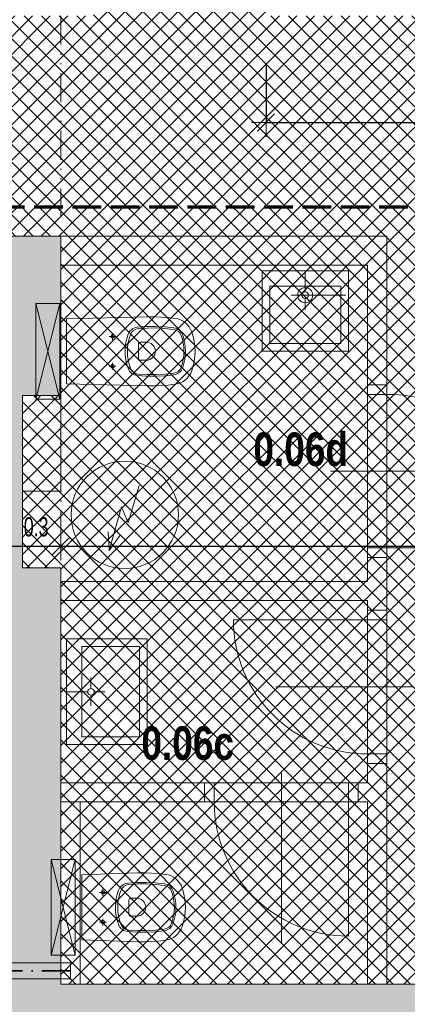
# Model space of a CAD drawing. Header units: millimetres. Extents: x -18538 to 31634, y -71765 to -43346.
# Tile 7 of 19: x 1748 to 3769, y -59323 to -54187. Entities that reach past the tile are written whole.
import ezdxf

# ---------------------------------------------------------------- set-up
doc = ezdxf.new("R2010")
doc.units = ezdxf.units.MM
doc.header["$PDMODE"] = 65
for name, pattern in [('Carkovana 2x_1', [200, 150, -50]), ('Cerchovana_1', [250, 150, -50, 0, -50]), ('JIS_09_15', [300, 150, -50, 0, -50, 0, -50])]:
    doc.linetypes.add(name, pattern=pattern)
doc.layers.add('XR$1$1.PP - SLEPY_1', color=7, linetype='Continuous', lineweight=25)
doc.layers.add('XR$3$SANACE_1', color=7, linetype='Continuous', lineweight=25)
doc.styles.add('Arial Black', font='Arial Black')
doc.styles.add('ARIALNARROW', font='ARIALN.TTF')
doc.dimstyles.new('DIMSTYLE_4', dxfattribs={"dimtxt": 100, "dimasz": 150, "dimexe": 0, "dimexo": 0, "dimgap": 50, "dimtad": 2, "dimdec": 1, "dimlfac": 0.001, "dimrnd": 0.05, "dimzin": 4, "dimdsep": 46, "dimtxsty": 'ARIALNARROW', "dimblk1": 'ALL_ML_STRICH', "dimblk2": 'ALL_ML_STRICH', "dimsah": 1, "dimcen": 0, "dimclrd": 6, "dimclre": 6, "dimclrt": 6, "dimadec": 0, "dimazin": 0, "dimtfac": 1, "dimtdec": 0, "dimtix": 1, "dimtmove": 2, "dimatfit": 3, "dimfxl": 0, "dimtzin": 0, "dimlwd": 0, "dimlwe": 13, "dimarcsym": 0})
doc.dimstyles.new('DIMSTYLE_5', dxfattribs={"dimtxt": 100, "dimasz": 150, "dimexe": 0, "dimexo": 0, "dimgap": 50, "dimtad": 2, "dimlfac": 0.001, "dimrnd": 0.05, "dimzin": 4, "dimdsep": 46, "dimtxsty": 'ARIALNARROW', "dimblk1": 'ALL_ML_STRICH', "dimblk2": 'ALL_ML_STRICH', "dimsah": 1, "dimcen": 0, "dimclrd": 6, "dimclre": 6, "dimclrt": 6, "dimadec": 0, "dimazin": 0, "dimtfac": 1, "dimtdec": 0, "dimtix": 1, "dimtmove": 2, "dimatfit": 3, "dimfxl": 0, "dimtzin": 0, "dimlwd": 0, "dimlwe": 13, "dimarcsym": 0})

# ---------------------------------------------------------------- blocks, each defined once
blk = doc.blocks.new('KOMPLEXNÍ OBJEKT_4')
at = {"layer": 'XR$1$1.PP - SLEPY_1', "color": 251, "linetype": 'Continuous', "lineweight": 13}
for p, q in [((1992.2, -57416.9), (1992.2, -57967.7)), ((1992.2, -57416.9), (2412.2, -57416.9)), ((2072.2, -57456.9), (2372.2, -57456.9)), ((2072.2, -57927.7), (2072.2, -57456.9)), ((2372.2, -57456.9), (2372.2, -57927.7)), ((2412.2, -57967.7), (2412.2, -57416.9)), ((2119.3, -57675.1), (2119.3, -57618.4)), ((2102.2, -57692.3), (1992.2, -57692.3)), ((2119.3, -57709.5), (2119.3, -57766.2)), ((2136.5, -57692.3), (2193.2, -57692.3)), ((2372.2, -57927.7), (2072.2, -57927.7)), ((1992.2, -57967.7), (2336.2, -57967.7)), ((1992.2, -57967.7), (2412.2, -57967.7))]:
    blk.add_line(p, q, dxfattribs=at)
blk.add_arc((2119.3, -57692.3), 17.2, 270.0000172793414, 269.9999999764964, dxfattribs=at)
blk = doc.blocks.new('KOMPLEXNÍ OBJEKT_11')
at = {"layer": 'XR$1$1.PP - SLEPY_1', "color": 251, "linetype": 'Continuous', "lineweight": 13}
blk.add_line((2072.2, -58986.5), (2072.2, -58646.5), dxfattribs=at)
for points in [[(2072.2, -58646.5), (2361.4, -58637), (2398.3, -58636.6), (2435.2, -58637.8), (2472.1, -58640.5), (2508.7, -58644.9), (2523, -58647.9), (2536.8, -58652.8), (2549.8, -58659.6), (2561.7, -58668), (2572.4, -58678.1), (2581.5, -58689.4), (2589.1, -58701.9), (2594.9, -58715.4), (2602.4, -58740), (2607.8, -58765.2), (2611, -58790.8), (2612.1, -58816.6), (2612.3, -58816), (2611.2, -58841.8), (2607.9, -58867.3), (2602.5, -58892.5), (2595, -58917.2), (2589.3, -58930.7), (2581.8, -58943.3), (2572.6, -58954.8), (2561.9, -58964.9), (2549.9, -58973.4), (2536.9, -58980.2), (2523.1, -58985.2), (2508.7, -58988.2), (2472, -58992.5), (2435.2, -58995.3), (2398.3, -58996.5), (2361.4, -58996.1), (2072.2, -58986.5)], [(2199.5, -58739), (2181.9, -58739), (2164.2, -58739)], [(2181.7, -58747.6), (2178.4, -58746.9), (2175.7, -58745.1), (2173.9, -58742.3), (2173.2, -58739), (2173.9, -58735.7), (2175.7, -58732.9), (2178.5, -58731), (2181.8, -58730.4), (2185.1, -58731), (2187.9, -58732.9), (2189.8, -58735.7), (2190.5, -58739), (2189.8, -58742.3), (2187.9, -58745.1), (2185.1, -58747), (2181.8, -58747.6), (2181.7, -58747.6)], [(2181.9, -58756.6), (2181.9, -58739), (2181.9, -58721.4)], [(2199.5, -58894), (2181.8, -58894), (2164.2, -58894)], [(2181.7, -58902.6), (2178.4, -58901.9), (2175.7, -58900), (2173.9, -58897.3), (2173.2, -58894), (2173.9, -58890.7), (2175.7, -58887.9), (2178.5, -58886), (2181.8, -58885.4), (2185.1, -58886), (2187.9, -58887.9), (2189.8, -58890.7), (2190.5, -58894), (2189.8, -58897.3), (2187.9, -58900.1), (2185.1, -58902), (2181.8, -58902.6), (2181.7, -58902.6)], [(2181.8, -58911.6), (2181.8, -58894), (2181.8, -58876.4)]]:
    blk.add_lwpolyline(points, dxfattribs=at)
for points in [[(2501.8, -58938.7), (2454.2, -58943.9), (2406.4, -58946.3), (2358.5, -58945.9), (2310.7, -58942.7), (2302.8, -58941.3), (2295.2, -58938.9), (2288, -58935.4), (2281.3, -58930.9), (2275.3, -58925.6), (2270.2, -58919.5), (2265.9, -58912.7), (2262.7, -58905.3), (2255.9, -58883.7), (2251, -58861.6), (2248.1, -58839.1), (2247.2, -58816.4), (2248.2, -58793.8), (2251.2, -58771.3), (2256.1, -58749.1), (2263, -58727.5), (2266.2, -58720.2), (2270.5, -58713.5), (2275.6, -58707.4), (2281.6, -58702), (2288.3, -58697.6), (2295.5, -58694.1), (2303.1, -58691.7), (2311, -58690.4), (2358.7, -58687.1), (2406.5, -58686.7), (2454.3, -58689.1), (2501.8, -58694.4), (2509.4, -58696), (2516.8, -58698.6), (2523.7, -58702.2), (2530, -58706.7), (2535.7, -58712.1), (2540.6, -58718.1), (2544.6, -58724.8), (2547.7, -58732), (2554, -58752.6), (2558.5, -58773.7), (2561.2, -58795), (2562.1, -58816.5), (2561.2, -58838.1), (2558.5, -58859.4), (2553.9, -58880.5), (2547.7, -58901.1), (2544.6, -58908.3), (2540.6, -58914.9), (2535.7, -58921), (2530, -58926.3), (2523.7, -58930.9), (2516.7, -58934.5), (2509.4, -58937.1), (2501.8, -58938.7)], [(2315.5, -58935.1), (2302.5, -58932), (2290.9, -58925.5), (2281.5, -58915.9), (2275.1, -58904.2), (2268.1, -58882.9), (2263.1, -58861), (2260.1, -58838.8), (2259.2, -58816.4), (2260.2, -58794), (2263.3, -58771.8), (2268.3, -58750), (2275.3, -58728.7), (2281.8, -58717), (2291.2, -58707.5), (2302.8, -58701), (2315.8, -58698), (2362.2, -58695), (2408.7, -58694.8), (2455.1, -58697.2), (2501.3, -58702.4), (2513.9, -58705.9), (2525, -58712.8), (2533.9, -58722.3), (2539.9, -58733.9), (2546.1, -58754), (2550.5, -58774.6), (2553.2, -58795.5), (2554.1, -58816.5), (2553.2, -58837.6), (2550.5, -58858.5), (2546.1, -58879.1), (2539.9, -58899.2), (2533.9, -58910.8), (2525, -58920.3), (2513.9, -58927.1), (2501.3, -58930.7), (2455, -58935.8), (2408.5, -58938.3), (2362, -58938), (2315.5, -58935.1)], [(2317, -58779), (2317.7, -58775.2), (2319.9, -58771.9), (2323.2, -58769.7), (2327, -58769), (2356.9, -58769), (2366.1, -58769.7), (2375, -58772.2), (2383.2, -58776.3), (2390.4, -58782.1), (2396.4, -58789.1), (2401, -58797.1), (2403.8, -58805.8), (2404.9, -58815), (2404.2, -58824.2), (2401.7, -58833), (2397.5, -58841.3), (2391.8, -58848.5), (2384.8, -58854.5), (2376.8, -58859), (2368.1, -58861.9), (2358.9, -58863), (2356.9, -58863), (2327, -58863), (2323.2, -58862.2), (2319.9, -58860.1), (2317.7, -58856.8), (2317, -58853), (2317, -58779)]]:
    blk.add_lwpolyline(points, close=True, dxfattribs=at)
blk = doc.blocks.new('KOMPLEXNÍ OBJEKT_12')
at = {"layer": 'XR$1$1.PP - SLEPY_1', "color": 251, "linetype": 'Continuous', "lineweight": 13}
for p, q in [((2037.2, -58566.5), (1912.2, -58566.5)), ((1912.2, -58566.5), (2037.2, -59066.5)), ((2037.2, -58566.5), (1912.2, -59066.5)), ((1912.2, -59066.5), (1912.2, -58566.5)), ((2037.2, -59066.5), (2037.2, -58566.5)), ((2037.2, -59066.5), (1912.2, -59066.5))]:
    blk.add_line(p, q, dxfattribs=at)
blk = doc.blocks.new('KOMPLEXNÍ OBJEKT_13')
at = {"layer": 'XR$1$1.PP - SLEPY_1', "color": 251, "linetype": 'Continuous', "lineweight": 13}
for p, q in [((3011.4, -55496.7), (3462.2, -55496.7)), ((3011.4, -55496.7), (3011.4, -55916.7)), ((3236.8, -55606.7), (3236.8, -55496.7)), ((3462.2, -55496.7), (3462.2, -55840.7)), ((3462.2, -55496.7), (3462.2, -55916.7)), ((3051.4, -55576.7), (3051.4, -55876.7)), ((3422.2, -55576.7), (3051.4, -55576.7)), ((3422.2, -55876.7), (3422.2, -55576.7)), ((3219.6, -55623.9), (3162.9, -55623.9)), ((3236.8, -55641.1), (3236.8, -55697.8)), ((3254, -55623.9), (3310.7, -55623.9)), ((3462.2, -55916.7), (3011.4, -55916.7)), ((3051.4, -55876.7), (3422.2, -55876.7))]:
    blk.add_line(p, q, dxfattribs=at)
blk.add_arc((3236.8, -55623.9), 17.2, 0, 360, dxfattribs=at)
blk = doc.blocks.new('KOMPLEXNÍ OBJEKT_15')
at = {"layer": 'XR$1$1.PP - SLEPY_1', "color": 251, "linetype": 'Continuous', "lineweight": 13}
for p, q in [((1957.2, -55666.7), (1832.2, -55666.7)), ((1832.2, -55666.7), (1957.2, -56166.7)), ((1957.2, -55666.7), (1832.2, -56166.7)), ((1832.2, -56166.7), (1832.2, -55666.7)), ((1957.2, -56166.7), (1957.2, -55666.7)), ((1957.2, -56166.7), (1832.2, -56166.7))]:
    blk.add_line(p, q, dxfattribs=at)
blk = doc.blocks.new('KOMPLEXNÍ OBJEKT_16')
at = {"layer": 'XR$1$1.PP - SLEPY_1', "color": 251, "linetype": 'Continuous', "lineweight": 13}
blk.add_line((1992.2, -56086.7), (1992.2, -55746.7), dxfattribs=at)
for points in [[(1992.2, -55746.7), (2411.4, -55737.1), (2448.4, -55736.7), (2485.3, -55737.9), (2522.1, -55740.6), (2558.8, -55745), (2573.1, -55748), (2586.9, -55752.9), (2599.8, -55759.7), (2611.7, -55768.2), (2622.4, -55778.2), (2631.6, -55789.6), (2639.1, -55802.1), (2644.9, -55815.5), (2652.4, -55840.2), (2657.8, -55865.4), (2661.1, -55890.9), (2662.2, -55916.7), (2662.3, -55916.1), (2661.2, -55941.9), (2658, -55967.4), (2652.6, -55992.6), (2645.1, -56017.3), (2639.4, -56030.8), (2631.8, -56043.4), (2622.6, -56054.9), (2612, -56065), (2600, -56073.5), (2587, -56080.3), (2573.2, -56085.3), (2558.8, -56088.3), (2522.1, -56092.7), (2485.3, -56095.4), (2448.4, -56096.6), (2411.4, -56096.2), (1992.2, -56086.7)], [(2231.9, -55856.7), (2231.9, -55839.1), (2231.9, -55821.5)], [(2249.5, -55839.1), (2231.9, -55839.1), (2214.3, -55839.1)], [(2231.7, -55847.8), (2228.5, -55847.1), (2225.7, -55845.2), (2223.9, -55842.4), (2223.3, -55839.1), (2223.9, -55835.8), (2225.8, -55833), (2228.6, -55831.2), (2231.9, -55830.5), (2235.2, -55831.2), (2238, -55833), (2239.9, -55835.8), (2240.5, -55839.1), (2239.9, -55842.4), (2238, -55845.2), (2235.2, -55847.1), (2231.9, -55847.8), (2231.7, -55847.8)], [(2231.9, -56011.7), (2231.9, -55994.1), (2231.9, -55976.5)], [(2249.5, -55994.1), (2231.9, -55994.1), (2214.3, -55994.1)], [(2231.7, -56002.8), (2228.5, -56002.1), (2225.7, -56000.2), (2223.9, -55997.4), (2223.3, -55994.1), (2223.9, -55990.8), (2225.8, -55988), (2228.6, -55986.2), (2231.9, -55985.5), (2235.2, -55986.2), (2238, -55988), (2239.9, -55990.8), (2240.5, -55994.1), (2239.9, -55997.4), (2238, -56000.2), (2235.2, -56002.1), (2231.9, -56002.8), (2231.7, -56002.8)]]:
    blk.add_lwpolyline(points, dxfattribs=at)
for points in [[(2551.9, -56038.8), (2504.3, -56044), (2456.4, -56046.5), (2408.6, -56046), (2360.8, -56042.8), (2352.9, -56041.4), (2345.3, -56039), (2338, -56035.5), (2331.4, -56031.1), (2325.4, -56025.7), (2320.2, -56019.6), (2316, -56012.8), (2312.8, -56005.5), (2306, -55983.8), (2301.1, -55961.7), (2298.2, -55939.2), (2297.2, -55916.5), (2298.2, -55893.9), (2301.2, -55871.4), (2306.2, -55849.3), (2313, -55827.7), (2316.3, -55820.4), (2320.5, -55813.6), (2325.7, -55807.5), (2331.7, -55802.2), (2338.3, -55797.7), (2345.5, -55794.3), (2353.1, -55791.8), (2361, -55790.5), (2408.7, -55787.3), (2456.6, -55786.9), (2504.3, -55789.3), (2551.9, -55794.5), (2559.5, -55796.1), (2566.8, -55798.7), (2573.7, -55802.3), (2580.1, -55806.9), (2585.8, -55812.2), (2590.7, -55818.3), (2594.7, -55824.9), (2597.8, -55832.1), (2604, -55852.7), (2608.5, -55873.8), (2611.2, -55895.1), (2612.2, -55916.7), (2611.2, -55938.2), (2608.5, -55959.6), (2604, -55980.6), (2597.7, -56001.2), (2594.7, -56008.4), (2590.6, -56015.1), (2585.7, -56021.1), (2580.1, -56026.5), (2573.7, -56031), (2566.8, -56034.6), (2559.5, -56037.2), (2551.9, -56038.8)], [(2365.6, -56035.2), (2352.6, -56032.1), (2340.9, -56025.6), (2331.5, -56016.1), (2325.1, -56004.3), (2318.2, -55983), (2313.2, -55961.2), (2310.2, -55939), (2309.2, -55916.6), (2310.3, -55894.2), (2313.3, -55872), (2318.4, -55850.1), (2325.4, -55828.8), (2331.8, -55817.1), (2341.2, -55807.7), (2352.9, -55801.1), (2365.8, -55798.1), (2412.2, -55795.1), (2458.7, -55794.9), (2505.2, -55797.4), (2551.4, -55802.5), (2563.9, -55806.1), (2575.1, -55812.9), (2583.9, -55822.4), (2589.9, -55834), (2596.1, -55854.1), (2600.6, -55874.7), (2603.3, -55895.6), (2604.2, -55916.7), (2603.3, -55937.7), (2600.6, -55958.6), (2596.1, -55979.2), (2589.9, -55999.3), (2583.9, -56010.9), (2575.1, -56020.4), (2563.9, -56027.2), (2551.4, -56030.8), (2505.1, -56036), (2458.6, -56038.4), (2412.1, -56038.2), (2365.6, -56035.2)], [(2367, -55879.1), (2367.8, -55875.3), (2370, -55872), (2373.2, -55869.9), (2377, -55869.1), (2407, -55869.1), (2416.2, -55869.8), (2425, -55872.3), (2433.2, -55876.5), (2440.5, -55882.2), (2446.5, -55889.2), (2451, -55897.2), (2453.9, -55906), (2455, -55915.1), (2454.3, -55924.3), (2451.8, -55933.2), (2447.6, -55941.4), (2441.9, -55948.6), (2434.9, -55954.7), (2426.8, -55959.2), (2418.1, -55962), (2409, -55963.1), (2407, -55963.1), (2377, -55963.1), (2373.2, -55962.4), (2370, -55960.2), (2367.8, -55956.9), (2367, -55953.1), (2367, -55879.1)]]:
    blk.add_lwpolyline(points, close=True, dxfattribs=at)
blk = doc.blocks.new('KOMPLEXNÍ OBJEKT_20')
at = {"layer": 'XR$1$1.PP - SLEPY_1', "color": 138, "linetype": 'Continuous', "lineweight": 13}
for p, q in [((3562.2, -56091.7), (3562.2, -56991.7)), ((3662.2, -56091.7), (3662.2, -56991.7)), ((3562.2, -56141.7), (3662.2, -56141.7)), ((3368.8, -56541.7), (4418.8, -56541.7)), ((3562.2, -56941.7), (3662.2, -56941.7)), ((3562.2, -56941.7), (3562.2, -56991.7)), ((3662.2, -56941.7), (4462.2, -56941.7))]:
    blk.add_line(p, q, dxfattribs=at)
blk.add_arc((3662.2, -56941.7), 800, 0, 90, dxfattribs=at)
blk = doc.blocks.new('KOMPLEXNÍ OBJEKT_24')
at = {"layer": 'XR$1$1.PP - SLEPY_1', "color": 138, "linetype": 'Continuous', "lineweight": 13}
for p, q in [((3112.2, -59006.5), (3112.2, -58117.6)), ((2712.2, -58166.7), (3512.2, -58166.7)), ((2762.2, -58166.7), (2762.2, -58266.7)), ((3462.2, -58966.7), (3462.2, -58166.7)), ((2712.2, -58266.7), (3512.2, -58266.7))]:
    blk.add_line(p, q, dxfattribs=at)
blk.add_arc((3462.2, -58266.7), 700, 180, 270, dxfattribs=at)
blk = doc.blocks.new('KOMPLEXNÍ OBJEKT_25')
at = {"layer": 'XR$1$1.PP - SLEPY_1', "color": 138, "linetype": 'Continuous', "lineweight": 13}
for p, q in [((3562.2, -58066.7), (3562.2, -57266.7)), ((3662.2, -58066.7), (3662.2, -57266.7)), ((2862.2, -57316.7), (3662.2, -57316.7)), ((3083.6, -57666.7), (3798.1, -57666.7)), ((3662.2, -58016.7), (3562.2, -58016.7))]:
    blk.add_line(p, q, dxfattribs=at)
blk.add_arc((3562.2, -57316.7), 700, 180, 270, dxfattribs=at)
blk = doc.blocks.new('ALL_ML_STRICH')
at = {"color": 0, "linetype": 'ByBlock', "lineweight": -2}
for p, q in [((0, -0.5), (0, 0.5)), ((-1, 0), (0.5, 0)), ((-0.3, -0.3), (0.3, 0.3))]:
    blk.add_line(p, q, dxfattribs=at)
blk = doc.blocks.new('*D60')
at = {"layer": 'DEFPOINTS', "color": 6, "linetype": 'Continuous', "lineweight": 13}
for p in [(1662.2, -56932.7), (1662.2, -57026.2), (1962.2, -57046.7)]:
    blk.add_point(p, dxfattribs=at)
at = {"layer": 'XR$3$SANACE_1', "color": 6, "linetype": 'Continuous', "lineweight": -2}
for p, q in [((1662.2, -56932.7), (1662.2, -56932.7)), ((1662.2, -56932.7), (1962.2, -56932.7)), ((1962.2, -56932.7), (1962.2, -56932.7))]:
    blk.add_line(p, q, dxfattribs=at)
at = {"layer": 'XR$3$SANACE_1', "color": 6, "linetype": 'Continuous', "lineweight": 13, "xscale": 150, "yscale": 150, "zscale": 150, "rotation": 180}
blk.add_blockref('ALL_ML_STRICH', (1662.2, -56932.7), dxfattribs=at)
at = {"layer": 'XR$3$SANACE_1', "color": 6, "linetype": 'Continuous', "lineweight": 13, "xscale": 150, "yscale": 150, "zscale": 150}
blk.add_blockref('ALL_ML_STRICH', (1962.2, -56932.7), dxfattribs=at)
at = {"layer": 'XR$3$SANACE_1', "color": 6, "linetype": 'Continuous', "lineweight": 13, "insert": (1833.4, -56832.7), "char_height": 100, "width": 243.429, "attachment_point": 5, "style": 'ARIALNARROW'}
blk.add_mtext('\\W0.81;\\A1;{0.3}', dxfattribs=at)
blk = doc.blocks.new('*D61')
at = {"layer": 'DEFPOINTS', "color": 6, "linetype": 'Continuous', "lineweight": 13}
for p in [(1962.2, -56932.7), (1962.2, -57046.7), (6427.2, -57146.7)]:
    blk.add_point(p, dxfattribs=at)
at = {"layer": 'XR$3$SANACE_1', "color": 6, "linetype": 'Continuous', "lineweight": -2}
for p, q in [((1962.2, -56932.7), (1962.2, -56932.7)), ((1962.2, -56932.7), (6427.2, -56932.7)), ((6427.2, -56932.7), (6427.2, -56932.7))]:
    blk.add_line(p, q, dxfattribs=at)
at = {"layer": 'XR$3$SANACE_1', "color": 6, "linetype": 'Continuous', "lineweight": 13, "xscale": 150, "yscale": 150, "zscale": 150, "rotation": 180}
blk.add_blockref('ALL_ML_STRICH', (1962.2, -56932.7), dxfattribs=at)
at = {"layer": 'XR$3$SANACE_1', "color": 6, "linetype": 'Continuous', "lineweight": 13, "xscale": 150, "yscale": 150, "zscale": 150}
blk.add_blockref('ALL_ML_STRICH', (6427.2, -56932.7), dxfattribs=at)
at = {"layer": 'XR$3$SANACE_1', "color": 6, "linetype": 'Continuous', "lineweight": 13, "insert": (4212.3, -56832.7), "char_height": 100, "width": 324.571, "attachment_point": 5, "style": 'ARIALNARROW'}
blk.add_mtext('\\W0.81;\\A1;{4.45}', dxfattribs=at)
blk = doc.blocks.new('*D84')
at = {"layer": 'DEFPOINTS', "color": 6, "linetype": 'Continuous', "lineweight": 13}
for p in [(3032.2, -54166.7), (5977.2, -54166.7), (3032.2, -54723)]:
    blk.add_point(p, dxfattribs=at)
at = {"layer": 'XR$3$SANACE_1', "color": 6, "linetype": 'Continuous', "lineweight": -2}
for p, q in [((3032.2, -54414.8), (3032.2, -54723)), ((5977.2, -54458.4), (5977.2, -54723)), ((3032.2, -54723), (5977.2, -54723))]:
    blk.add_line(p, q, dxfattribs=at)
at = {"layer": 'XR$3$SANACE_1', "color": 6, "linetype": 'Continuous', "lineweight": 13, "xscale": 150, "yscale": 150, "zscale": 150, "rotation": 180}
blk.add_blockref('ALL_ML_STRICH', (3032.2, -54723), dxfattribs=at)
at = {"layer": 'XR$3$SANACE_1', "color": 6, "linetype": 'Continuous', "lineweight": 13, "xscale": 150, "yscale": 150, "zscale": 150}
blk.add_blockref('ALL_ML_STRICH', (5977.2, -54723), dxfattribs=at)
at = {"layer": 'XR$3$SANACE_1', "color": 6, "linetype": 'Continuous', "lineweight": 13, "insert": (4522.3, -54623), "char_height": 100, "width": 324.571, "attachment_point": 5, "style": 'ARIALNARROW'}
blk.add_mtext('\\W0.81;\\A1;{2.95}', dxfattribs=at)

msp = doc.modelspace()

# ---------------------------------------------------------------- hatches: boundary and pattern name
at = {"layer": 'XR$3$SANACE_1', "linetype": 'Cerchovana_1', "lineweight": 13}
h = msp.add_hatch(dxfattribs=at)
h.set_pattern_fill('_RAFA_14', color=204, scale=50, style=0, pattern_type=2)
h.set_pattern_definition([(45, (0, 0), (-45.96194, 45.96194), []), (135, (0, 0), (-45.96194, -45.96194), [])])
h.paths.add_polyline_path([(312.151, -56546.677), (312.151, -55416.677), (612.151, -55416.677), (612.151, -58116.677), (1662.151, -58116.677), (1662.151, -55316.677), (1962.151, -55316.677), (1962.151, -56146.677), (1762.151, -56146.677), (1762.151, -57046.677), (1962.151, -57046.677), (1962.151, -59216.677), (6427.151, -59216.677), (6427.151, -57146.677), (8352.151, -57146.677), (8352.151, -54166.677), (3032.151, -54166.677), (3032.151, -53716.677), (2132.151, -53716.677), (2132.151, -54166.677), (1622.151, -54166.677), (1622.151, -53566.677), (722.151, -53566.677), (722.151, -54166.677), (122.151, -54166.677), (122.151, -53566.677), (-777.849, -53566.677), (-777.849, -54266.677), (-1077.849, -54266.677), (-1077.849, -54166.677), (-4527.849, -54166.677), (-4527.849, -54966.677), (-4827.849, -54966.677), (-4827.849, -54166.677), (-11507.849, -54166.677), (-11507.849, -57146.677), (-4827.849, -57146.677), (-4827.849, -55966.677), (-4527.849, -55966.677), (-4527.849, -57146.677), (-1077.849, -57146.677), (-1077.849, -55366.677), (-777.849, -55366.677), (-777.849, -56546.677)], flags=0)
at = {"layer": 'XR$3$SANACE_1', "linetype": 'Continuous', "lineweight": 13}
for color, points in [(91, [(1762.151, -56146.677), (1962.151, -56146.677), (1962.151, -55316.677), (1662.151, -55316.677), (1662.151, -59216.677), (1962.151, -59216.677), (1962.151, -57046.677), (1762.151, -57046.677)]), (161, [(6427.151, -57146.677), (6427.151, -59216.677), (-1227.849, -59216.677), (-1227.849, -59666.677), (6877.151, -59666.677), (6877.151, -57596.677), (8802.151, -57596.677), (8802.151, -57146.677), (8352.151, -57146.677)])]:
    msp.add_hatch(color=color, dxfattribs=at).paths.add_polyline_path(points)

# ---------------------------------------------------------------- linework, layer by layer
at = {"layer": 'XR$1$1.PP - SLEPY_1', "color": 138, "linetype": 'JIS_09_15', "lineweight": 13}
for p, q in [((1961.745, -54166.677), (1961.745, -55316.677)), ((1962.151, -56146.677), (1962.151, -57046.677))]:
    msp.add_line(p, q, dxfattribs=at)
at = {"layer": 'XR$1$1.PP - SLEPY_1', "color": 138, "linetype": 'Continuous', "lineweight": 13}
for p, q in [((1662.151, -55316.677), (1962.151, -55316.677)), ((1962.151, -55316.677), (3662.151, -55316.677)), ((1962.151, -56146.677), (1962.151, -55316.677)), ((3662.151, -55316.677), (3662.151, -56091.677)), ((3562.151, -55466.677), (1962.151, -55466.677)), ((3562.151, -56091.677), (3562.151, -55466.677)), ((3562.151, -56091.677), (3662.151, -56091.677)), ((1762.151, -57046.677), (1762.151, -56146.677)), ((1762.151, -56146.677), (1962.151, -56146.677)), ((1962.151, -56146.677), (1962.151, -56646.677)), ((1962.151, -56646.677), (1762.151, -56646.677)), ((3562.151, -56991.677), (3662.151, -56991.677)), ((3562.151, -57116.677), (3562.151, -56991.677)), ((3662.151, -56991.677), (3662.151, -57266.677)), ((1962.151, -57046.677), (1762.151, -57046.677)), ((1962.151, -57046.677), (1962.151, -57146.677)), ((3562.151, -57116.677), (1962.151, -57116.677)), ((1962.151, -57246.677), (1962.151, -57146.677)), ((3562.151, -57216.677), (1962.151, -57216.677)), ((1962.151, -59216.677), (1962.151, -57246.677)), ((3562.151, -57266.677), (3562.151, -57216.677)), ((3662.151, -57266.677), (3562.151, -57266.677)), ((3562.151, -58066.677), (3662.151, -58066.677)), ((3562.151, -58166.677), (3562.151, -58066.677)), ((3662.151, -58066.677), (3662.151, -59216.677)), ((2712.151, -58166.677), (1962.151, -58166.677)), ((2712.151, -58266.677), (2712.151, -58166.677)), ((3562.151, -58166.677), (3512.151, -58166.677)), ((3512.151, -58266.677), (3512.151, -58166.677)), ((2712.151, -58266.677), (1962.151, -58266.677)), ((2062.166, -59216.677), (2062.166, -58266.677)), ((3562.151, -58266.677), (3512.151, -58266.677)), ((3562.151, -58266.677), (3562.151, -59216.677)), ((1962.151, -59216.677), (3851.564, -59216.677))]:
    msp.add_line(p, q, dxfattribs=at)
at = {"layer": 'XR$1$1.PP - SLEPY_1', "color": 251, "linetype": 'Continuous', "lineweight": 13}
msp.add_line((3176.709, -55623.874), (3449.293, -55624.476), dxfattribs=at)
at = {"layer": 'XR$1$1.PP - SLEPY_1', "color": 250, "linetype": 'Continuous', "lineweight": 13}
for p, q in [((2371.417, -56616.747), (2312.452, -56810.499)), ((2278.428, -56728.568), (2215.02, -56955.81)), ((2312.452, -56810.499), (2278.428, -56728.568)), ((2215.02, -56955.81), (2208.378, -56858.387)), ((2215.02, -56955.81), (2271.143, -56875.901))]:
    msp.add_line(p, q, dxfattribs=at)
at = {"layer": 'XR$1$1.PP - SLEPY_1', "color": 251, "linetype": 'Continuous', "lineweight": 13}
msp.add_circle((3236.859, -55624.007), 39.418, dxfattribs=at)
at = {"layer": 'XR$1$1.PP - SLEPY_1', "color": 250, "linetype": 'Continuous', "lineweight": 13}
msp.add_circle((2295.44, -56769.534), 280, dxfattribs=at)
at = {"layer": 'XR$3$SANACE_1', "color": 7, "linetype": 'Carkovana 2x_1', "lineweight": 70}
msp.add_line((-5177.735, -55162.64), (7772.191, -55162.64), dxfattribs=at)
at = {"layer": 'XR$3$SANACE_1', "color": 1, "linetype": 'Continuous', "lineweight": 13}
for p, q in [((2012.151, -59105.361), (1612.151, -59105.361)), ((2012.151, -59190.361), (2012.151, -59105.361)), ((1612.151, -59190.361), (2012.151, -59190.361))]:
    msp.add_line(p, q, dxfattribs=at)
at = {"layer": 'XR$3$SANACE_1', "color": 1, "linetype": 'Cerchovana_1', "lineweight": 35}
msp.add_line((2012.151, -59147.861), (1612.151, -59147.861), dxfattribs=at)

# ---------------------------------------------------------------- block references
at = {"layer": 'XR$1$1.PP - SLEPY_1', "color": 251, "linetype": 'Continuous', "lineweight": 13}
for name in ['KOMPLEXNÍ OBJEKT_13', 'KOMPLEXNÍ OBJEKT_15', 'KOMPLEXNÍ OBJEKT_16', 'KOMPLEXNÍ OBJEKT_4', 'KOMPLEXNÍ OBJEKT_12', 'KOMPLEXNÍ OBJEKT_11']:
    msp.add_blockref(name, (0, 0), dxfattribs=at)
at = {"layer": 'XR$1$1.PP - SLEPY_1', "color": 138, "linetype": 'Continuous', "lineweight": 13}
for name in ['KOMPLEXNÍ OBJEKT_20', 'KOMPLEXNÍ OBJEKT_25', 'KOMPLEXNÍ OBJEKT_24']:
    msp.add_blockref(name, (0, 0), dxfattribs=at)

# ---------------------------------------------------------------- texts
at = {"layer": 'XR$1$1.PP - SLEPY_1', "color": 138, "linetype": 'Continuous', "lineweight": 35, "char_height": 175, "width": 570.04245, "attachment_point": 7, "style": 'Arial Black'}
for s, insert in [('\\W0.69;0.06d', (2966.462, -56517.455)), ('\\W0.69;0.06c', (2382.167, -58050.308))]:
    msp.add_mtext(s, dxfattribs=dict(at, insert=insert))

# ---------------------------------------------------------------- dimensions: what is measured, and where the dimension line sits
at = {"layer": 'XR$3$SANACE_1', "color": 6, "linetype": 'Continuous', "lineweight": 13}
for base, p1, p2, dimstyle, picture, middle in [((5977.150894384, -54723.03991478), (3032.150894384, -54414.822935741), (5977.150894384, -54458.405174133), 'DIMSTYLE_5', '*D84', (4522.250894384, -54623.03991478)), ((1962.151, -56932.663), (1662.151, -56932.663), (1962.151, -56932.663), 'DIMSTYLE_4', '*D60', (1833.351, -56832.663)), ((6427.150894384, -56932.662907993), (1962.150894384, -56932.662907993), (6427.150894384, -56932.662907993), 'DIMSTYLE_5', '*D61', (4212.250894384, -56832.662907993))]:
    dim = msp.add_linear_dim(base=base, p1=p1, p2=p2, dimstyle=dimstyle, override={"dimpost": '<>', "dimclrd": 6, "dimclre": 6, "dimclrt": 6, "dimlwd": 0, "dimlwe": 13}, dxfattribs=at)
    dim.commit()
    dim.dimension.update_dxf_attribs({"geometry": picture, "text_midpoint": middle, "dimtype": 160})

doc.saveas('drawing.dxf')
